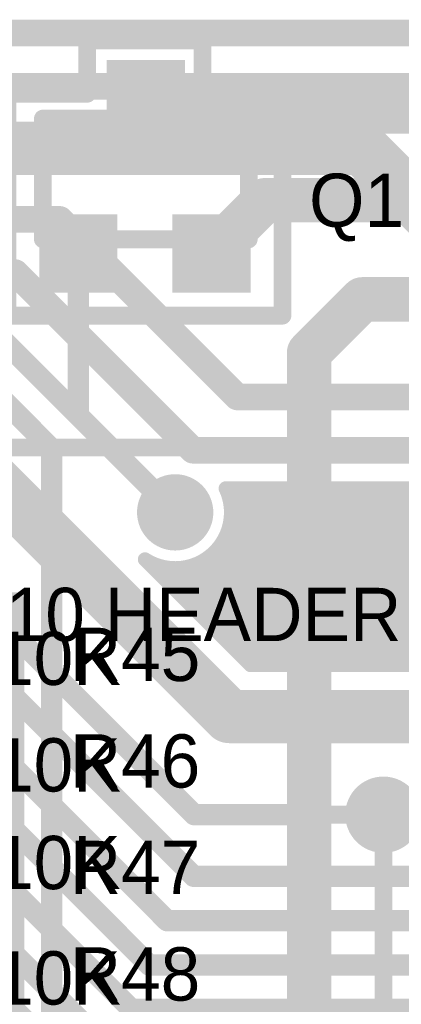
# Model space of a CAD drawing. Extents: x 7.17 to 14.1, y 4 to 11.75.
# Tile 163 of 219: x 9.1 to 9.31, y 8.02 to 8.57. Entities that reach past the tile are written whole.
import ezdxf

# ---------------------------------------------------------------- set-up
doc = ezdxf.new("R2010")
doc.units = 0
doc.layers.get('0').update_dxf_attribs({"linetype": 'CONTINUOUS'})
for name, color, linetype in [('BOTTOMLAYER', 5, 'CONTINUOUS'), ('BOTTOMSOLDER', 6, 'CONTINUOUS'), ('MECHANICAL1', 6, 'CONTINUOUS'), ('MECHANICAL7', 56, 'CONTINUOUS'), ('TOPLAYER', 1, 'CONTINUOUS'), ('TOPOVERLAY', 2, 'CONTINUOUS'), ('TOPPASTE', 8, 'CONTINUOUS'), ('TOPSOLDER', 216, 'CONTINUOUS')]:
    doc.layers.add(name, color=color, linetype=linetype)

# ---------------------------------------------------------------- blocks, each defined once
blk = doc.blocks.new('SOT23_2')
at = {"layer": 'MECHANICAL1', "const_width": 0.01}
for points in [[(0.03, 0.076), (0.03, 0.094)], [(0.03, 0.094), (0.046, 0.094)], [(0.046, 0.076), (0.046, 0.094)], [(-0.02, 0.076), (0.096, 0.076)], [(-0.02, 0.008), (-0.02, 0.076)], [(0.096, 0.008), (0.096, 0.076)], [(-0.02, 0.008), (0.096, 0.008)], [(-0.01, -0.008), (-0.01, 0.008)], [(0.01, -0.008), (0.01, 0.008)], [(0.066, -0.008), (0.066, 0.008)], [(0.084, -0.008), (0.084, 0.008)], [(-0.01, -0.008), (0.01, -0.008)], [(0.066, -0.008), (0.084, -0.008)]]:
    blk.add_lwpolyline(points, dxfattribs=at)
at = {"layer": 'MECHANICAL1', "const_width": 0.005}
for points in [[(0.0275, 0.094, 1), (0.0325, 0.094, 1)], [(0.0275, 0.094, 1), (0.0325, 0.094, 1)], [(0.0435, 0.094, 1), (0.0485, 0.094, 1)], [(0.0435, 0.094, 1), (0.0485, 0.094, 1)], [(-0.0225, 0.076, 1), (-0.0175, 0.076, 1)], [(-0.0225, 0.076, 1), (-0.0175, 0.076, 1)], [(0.0275, 0.076, 1), (0.0325, 0.076, 1)], [(0.0435, 0.076, 1), (0.0485, 0.076, 1)], [(0.0935, 0.076, 1), (0.0985, 0.076, 1)], [(0.0935, 0.076, 1), (0.0985, 0.076, 1)], [(-0.0225, 0.008, 1), (-0.0175, 0.008, 1)], [(-0.0225, 0.008, 1), (-0.0175, 0.008, 1)], [(-0.0125, 0.008, 1), (-0.0075, 0.008, 1)], [(0.0075, 0.008, 1), (0.0125, 0.008, 1)], [(0.0635, 0.008, 1), (0.0685, 0.008, 1)], [(0.0815, 0.008, 1), (0.0865, 0.008, 1)], [(0.0935, 0.008, 1), (0.0985, 0.008, 1)], [(0.0935, 0.008, 1), (0.0985, 0.008, 1)], [(-0.0125, -0.008, 1), (-0.0075, -0.008, 1)], [(-0.0125, -0.008, 1), (-0.0075, -0.008, 1)], [(0.0075, -0.008, 1), (0.0125, -0.008, 1)], [(0.0075, -0.008, 1), (0.0125, -0.008, 1)], [(0.0635, -0.008, 1), (0.0685, -0.008, 1)], [(0.0635, -0.008, 1), (0.0685, -0.008, 1)], [(0.0815, -0.008, 1), (0.0865, -0.008, 1)], [(0.0815, -0.008, 1), (0.0865, -0.008, 1)]]:
    blk.add_lwpolyline(points, format="xyb", close=True, dxfattribs=at)
at = {"layer": 'TOPLAYER'}
for points in [[(0.02, 0.055), (0.056, 0.055), (0.02, 0.105), (0.056, 0.105)], [(-0.018, -0.018), (0.018, -0.018), (-0.018, 0.018), (0.018, 0.018)], [(0.057, -0.018), (0.093, -0.018), (0.057, 0.018), (0.093, 0.018)]]:
    blk.add_solid(points, dxfattribs=at)
at = {"layer": 'TOPOVERLAY', "const_width": 0.01}
for points in [[(0.005, 0.09), (0.005, 0.12)], [(0.005, 0.12), (0.023, 0.12)], [(0.023, 0.12), (0.07, 0.12)], [(0.07, 0.09), (0.07, 0.12)], [(-0.04, -0.035), (-0.04, 0.09)], [(-0.04, 0.09), (0.005, 0.09)], [(0.07, 0.09), (0.115, 0.09)], [(0.115, -0.035), (0.115, 0.09)], [(-0.04, -0.035), (0.115, -0.035)]]:
    blk.add_lwpolyline(points, dxfattribs=at)
at = {"layer": 'TOPOVERLAY', "const_width": 0.005}
for points in [[(0.0025, 0.12, 1), (0.0075, 0.12, 1)], [(0.0025, 0.12, 1), (0.0075, 0.12, 1)], [(0.0205, 0.12, 1), (0.0255, 0.12, 1)], [(0.0205, 0.12, 1), (0.0255, 0.12, 1)], [(0.0675, 0.12, 1), (0.0725, 0.12, 1)], [(0.0675, 0.12, 1), (0.0725, 0.12, 1)], [(-0.0425, 0.09, 1), (-0.0375, 0.09, 1)], [(-0.0425, 0.09, 1), (-0.0375, 0.09, 1)], [(0.0025, 0.09, 1), (0.0075, 0.09, 1)], [(0.0025, 0.09, 1), (0.0075, 0.09, 1)], [(0.0675, 0.09, 1), (0.0725, 0.09, 1)], [(0.0675, 0.09, 1), (0.0725, 0.09, 1)], [(0.1125, 0.09, 1), (0.1175, 0.09, 1)], [(0.1125, 0.09, 1), (0.1175, 0.09, 1)], [(-0.0425, -0.035, 1), (-0.0375, -0.035, 1)], [(-0.0425, -0.035, 1), (-0.0375, -0.035, 1)], [(0.1125, -0.035, 1), (0.1175, -0.035, 1)], [(0.1125, -0.035, 1), (0.1175, -0.035, 1)]]:
    blk.add_lwpolyline(points, format="xyb", close=True, dxfattribs=at)
at = {"layer": 'TOPPASTE'}
for points in [[(0.02, 0.055), (0.056, 0.055), (0.02, 0.105), (0.056, 0.105)], [(-0.018, -0.018), (0.018, -0.018), (-0.018, 0.018), (0.018, 0.018)], [(0.057, -0.018), (0.093, -0.018), (0.057, 0.018), (0.093, 0.018)]]:
    blk.add_solid(points, dxfattribs=at)
at = {"layer": 'TOPSOLDER'}
for points in [[(0.016, 0.051), (0.06, 0.051), (0.016, 0.109), (0.06, 0.109)], [(-0.022, -0.022), (0.022, -0.022), (-0.022, 0.022), (0.022, 0.022)], [(0.053, -0.022), (0.097, -0.022), (0.053, 0.022), (0.097, 0.022)]]:
    blk.add_solid(points, dxfattribs=at)
blk = doc.blocks.new('0603_56')
at = {"layer": 'MECHANICAL1', "const_width": 0.01}
for points in [[(-0.000531, 0.015748), (0.059468, 0.015748)], [(-0.000531, -0.014252), (-0.000531, 0.015748)], [(0.059468, -0.014252), (0.059468, 0.015748)], [(-0.000531, -0.014252), (0.059468, -0.014252)]]:
    blk.add_lwpolyline(points, dxfattribs=at)
at = {"layer": 'MECHANICAL1', "const_width": 0.005}
for points in [[(-0.003031, 0.015748, 1), (0.001969, 0.015748, 1)], [(-0.003031, 0.015748, 1), (0.001969, 0.015748, 1)], [(0.056968, 0.015748, 1), (0.061968, 0.015748, 1)], [(0.056968, 0.015748, 1), (0.061968, 0.015748, 1)], [(-0.003031, -0.014252, 1), (0.001969, -0.014252, 1)], [(-0.003031, -0.014252, 1), (0.001969, -0.014252, 1)], [(0.056968, -0.014252, 1), (0.061968, -0.014252, 1)], [(0.056968, -0.014252, 1), (0.061968, -0.014252, 1)]]:
    blk.add_lwpolyline(points, format="xyb", close=True, dxfattribs=at)
at = {"layer": 'TOPLAYER'}
for points in [[(-0.015, -0.015), (0.015, -0.015), (-0.015, 0.015), (0.015, 0.015)], [(0.045, -0.015), (0.075, -0.015), (0.045, 0.015), (0.075, 0.015)]]:
    blk.add_solid(points, dxfattribs=at)
at = {"layer": 'TOPOVERLAY', "const_width": 0.01}
for points in [[(-0.03, 0.03), (0.09, 0.03)], [(-0.03, 0), (-0.03, 0.03)], [(0.09, -0.03), (0.09, 0.03)], [(-0.03, -0.03), (-0.03, 0)], [(-0.03, -0.03), (0.09, -0.03)]]:
    blk.add_lwpolyline(points, dxfattribs=at)
at = {"layer": 'TOPOVERLAY', "const_width": 0.005}
for points in [[(-0.0325, 0.03, 1), (-0.0275, 0.03, 1)], [(-0.0325, 0.03, 1), (-0.0275, 0.03, 1)], [(0.0875, 0.03, 1), (0.0925, 0.03, 1)], [(0.0875, 0.03, 1), (0.0925, 0.03, 1)], [(-0.0325, 0, 1), (-0.0275, 0, 1)], [(-0.0325, 0, 1), (-0.0275, 0, 1)], [(-0.0325, -0.03, 1), (-0.0275, -0.03, 1)], [(-0.0325, -0.03, 1), (-0.0275, -0.03, 1)], [(0.0875, -0.03, 1), (0.0925, -0.03, 1)], [(0.0875, -0.03, 1), (0.0925, -0.03, 1)]]:
    blk.add_lwpolyline(points, format="xyb", close=True, dxfattribs=at)
at = {"layer": 'TOPPASTE'}
for points in [[(-0.015, -0.015), (0.015, -0.015), (-0.015, 0.015), (0.015, 0.015)], [(0.045, -0.015), (0.075, -0.015), (0.045, 0.015), (0.075, 0.015)]]:
    blk.add_solid(points, dxfattribs=at)
at = {"layer": 'TOPSOLDER'}
for points in [[(-0.019, -0.019), (0.019, -0.019), (-0.019, 0.019), (0.019, 0.019)], [(0.041, -0.019), (0.079, -0.019), (0.041, 0.019), (0.079, 0.019)]]:
    blk.add_solid(points, dxfattribs=at)
blk = doc.blocks.new('0603_138')
at = {"layer": 'MECHANICAL1', "const_width": 0.01}
for points in [[(-0.000531, 0.015748), (0.059468, 0.015748)], [(-0.000531, -0.014252), (-0.000531, 0.015748)], [(0.059468, -0.014252), (0.059468, 0.015748)], [(-0.000531, -0.014252), (0.059468, -0.014252)]]:
    blk.add_lwpolyline(points, dxfattribs=at)
at = {"layer": 'MECHANICAL1', "const_width": 0.005}
for points in [[(-0.003031, 0.015748, 1), (0.001969, 0.015748, 1)], [(-0.003031, 0.015748, 1), (0.001969, 0.015748, 1)], [(0.056968, 0.015748, 1), (0.061968, 0.015748, 1)], [(0.056968, 0.015748, 1), (0.061968, 0.015748, 1)], [(-0.003031, -0.014252, 1), (0.001969, -0.014252, 1)], [(-0.003031, -0.014252, 1), (0.001969, -0.014252, 1)], [(0.056968, -0.014252, 1), (0.061968, -0.014252, 1)], [(0.056968, -0.014252, 1), (0.061968, -0.014252, 1)]]:
    blk.add_lwpolyline(points, format="xyb", close=True, dxfattribs=at)
at = {"layer": 'TOPLAYER'}
for points in [[(-0.015, -0.015), (0.015, -0.015), (-0.015, 0.015), (0.015, 0.015)], [(0.045, -0.015), (0.075, -0.015), (0.045, 0.015), (0.075, 0.015)]]:
    blk.add_solid(points, dxfattribs=at)
at = {"layer": 'TOPOVERLAY', "const_width": 0.01}
for points in [[(-0.03, 0.03), (0.09, 0.03)], [(-0.03, 0), (-0.03, 0.03)], [(0.09, -0.03), (0.09, 0.03)], [(-0.03, -0.03), (-0.03, 0)], [(-0.03, -0.03), (0.09, -0.03)]]:
    blk.add_lwpolyline(points, dxfattribs=at)
at = {"layer": 'TOPOVERLAY', "const_width": 0.005}
for points in [[(-0.0325, 0.03, 1), (-0.0275, 0.03, 1)], [(-0.0325, 0.03, 1), (-0.0275, 0.03, 1)], [(0.0875, 0.03, 1), (0.0925, 0.03, 1)], [(0.0875, 0.03, 1), (0.0925, 0.03, 1)], [(-0.0325, 0, 1), (-0.0275, 0, 1)], [(-0.0325, 0, 1), (-0.0275, 0, 1)], [(-0.0325, -0.03, 1), (-0.0275, -0.03, 1)], [(-0.0325, -0.03, 1), (-0.0275, -0.03, 1)], [(0.0875, -0.03, 1), (0.0925, -0.03, 1)], [(0.0875, -0.03, 1), (0.0925, -0.03, 1)]]:
    blk.add_lwpolyline(points, format="xyb", close=True, dxfattribs=at)
at = {"layer": 'TOPPASTE'}
for points in [[(-0.015, -0.015), (0.015, -0.015), (-0.015, 0.015), (0.015, 0.015)], [(0.045, -0.015), (0.075, -0.015), (0.045, 0.015), (0.075, 0.015)]]:
    blk.add_solid(points, dxfattribs=at)
at = {"layer": 'TOPSOLDER'}
for points in [[(-0.019, -0.019), (0.019, -0.019), (-0.019, 0.019), (0.019, 0.019)], [(0.041, -0.019), (0.079, -0.019), (0.041, 0.019), (0.079, 0.019)]]:
    blk.add_solid(points, dxfattribs=at)
blk = doc.blocks.new('0603_139')
at = {"layer": 'MECHANICAL1', "const_width": 0.01}
for points in [[(-0.000531, -0.014252), (-0.000531, 0.015748)], [(-0.000531, 0.015748), (0.059468, 0.015748)], [(0.059468, -0.014252), (0.059468, 0.015748)], [(-0.000531, -0.014252), (0.059468, -0.014252)]]:
    blk.add_lwpolyline(points, dxfattribs=at)
at = {"layer": 'MECHANICAL1', "const_width": 0.005}
for points in [[(-0.003031, 0.015748, 1), (0.001969, 0.015748, 1)], [(-0.003031, 0.015748, 1), (0.001969, 0.015748, 1)], [(0.056968, 0.015748, 1), (0.061968, 0.015748, 1)], [(0.056968, 0.015748, 1), (0.061968, 0.015748, 1)], [(-0.003031, -0.014252, 1), (0.001969, -0.014252, 1)], [(-0.003031, -0.014252, 1), (0.001969, -0.014252, 1)], [(0.056968, -0.014252, 1), (0.061968, -0.014252, 1)], [(0.056968, -0.014252, 1), (0.061968, -0.014252, 1)]]:
    blk.add_lwpolyline(points, format="xyb", close=True, dxfattribs=at)
at = {"layer": 'TOPLAYER'}
for points in [[(-0.015, -0.015), (0.015, -0.015), (-0.015, 0.015), (0.015, 0.015)], [(0.045, -0.015), (0.075, -0.015), (0.045, 0.015), (0.075, 0.015)]]:
    blk.add_solid(points, dxfattribs=at)
at = {"layer": 'TOPOVERLAY', "const_width": 0.01}
for points in [[(-0.03, 0), (-0.03, 0.03)], [(-0.03, 0.03), (0.09, 0.03)], [(0.09, -0.03), (0.09, 0.03)], [(-0.03, -0.03), (-0.03, 0)], [(-0.03, -0.03), (0.09, -0.03)]]:
    blk.add_lwpolyline(points, dxfattribs=at)
at = {"layer": 'TOPOVERLAY', "const_width": 0.005}
for points in [[(-0.0325, 0.03, 1), (-0.0275, 0.03, 1)], [(-0.0325, 0.03, 1), (-0.0275, 0.03, 1)], [(0.0875, 0.03, 1), (0.0925, 0.03, 1)], [(0.0875, 0.03, 1), (0.0925, 0.03, 1)], [(-0.0325, 0, 1), (-0.0275, 0, 1)], [(-0.0325, 0, 1), (-0.0275, 0, 1)], [(-0.0325, -0.03, 1), (-0.0275, -0.03, 1)], [(-0.0325, -0.03, 1), (-0.0275, -0.03, 1)], [(0.0875, -0.03, 1), (0.0925, -0.03, 1)], [(0.0875, -0.03, 1), (0.0925, -0.03, 1)]]:
    blk.add_lwpolyline(points, format="xyb", close=True, dxfattribs=at)
at = {"layer": 'TOPPASTE'}
for points in [[(-0.015, -0.015), (0.015, -0.015), (-0.015, 0.015), (0.015, 0.015)], [(0.045, -0.015), (0.075, -0.015), (0.045, 0.015), (0.075, 0.015)]]:
    blk.add_solid(points, dxfattribs=at)
at = {"layer": 'TOPSOLDER'}
for points in [[(-0.019, -0.019), (0.019, -0.019), (-0.019, 0.019), (0.019, 0.019)], [(0.041, -0.019), (0.079, -0.019), (0.041, 0.019), (0.079, 0.019)]]:
    blk.add_solid(points, dxfattribs=at)
blk = doc.blocks.new('0603_140')
at = {"layer": 'MECHANICAL1', "const_width": 0.01}
for points in [[(-0.000531, -0.014252), (-0.000531, 0.015748)], [(-0.000531, 0.015748), (0.059468, 0.015748)], [(0.059468, -0.014252), (0.059468, 0.015748)], [(-0.000531, -0.014252), (0.059468, -0.014252)]]:
    blk.add_lwpolyline(points, dxfattribs=at)
at = {"layer": 'MECHANICAL1', "const_width": 0.005}
for points in [[(-0.003031, 0.015748, 1), (0.001969, 0.015748, 1)], [(-0.003031, 0.015748, 1), (0.001969, 0.015748, 1)], [(0.056968, 0.015748, 1), (0.061968, 0.015748, 1)], [(0.056968, 0.015748, 1), (0.061968, 0.015748, 1)], [(-0.003031, -0.014252, 1), (0.001969, -0.014252, 1)], [(-0.003031, -0.014252, 1), (0.001969, -0.014252, 1)], [(0.056968, -0.014252, 1), (0.061968, -0.014252, 1)], [(0.056968, -0.014252, 1), (0.061968, -0.014252, 1)]]:
    blk.add_lwpolyline(points, format="xyb", close=True, dxfattribs=at)
at = {"layer": 'TOPLAYER'}
for points in [[(-0.015, -0.015), (0.015, -0.015), (-0.015, 0.015), (0.015, 0.015)], [(0.045, -0.015), (0.075, -0.015), (0.045, 0.015), (0.075, 0.015)]]:
    blk.add_solid(points, dxfattribs=at)
at = {"layer": 'TOPOVERLAY', "const_width": 0.01}
for points in [[(-0.03, 0), (-0.03, 0.03)], [(-0.03, 0.03), (0.09, 0.03)], [(0.09, -0.03), (0.09, 0.03)], [(-0.03, -0.03), (-0.03, 0)], [(-0.03, -0.03), (0.09, -0.03)]]:
    blk.add_lwpolyline(points, dxfattribs=at)
at = {"layer": 'TOPOVERLAY', "const_width": 0.005}
for points in [[(-0.0325, 0.03, 1), (-0.0275, 0.03, 1)], [(-0.0325, 0.03, 1), (-0.0275, 0.03, 1)], [(0.0875, 0.03, 1), (0.0925, 0.03, 1)], [(0.0875, 0.03, 1), (0.0925, 0.03, 1)], [(-0.0325, 0, 1), (-0.0275, 0, 1)], [(-0.0325, 0, 1), (-0.0275, 0, 1)], [(-0.0325, -0.03, 1), (-0.0275, -0.03, 1)], [(-0.0325, -0.03, 1), (-0.0275, -0.03, 1)], [(0.0875, -0.03, 1), (0.0925, -0.03, 1)], [(0.0875, -0.03, 1), (0.0925, -0.03, 1)]]:
    blk.add_lwpolyline(points, format="xyb", close=True, dxfattribs=at)
at = {"layer": 'TOPPASTE'}
for points in [[(-0.015, -0.015), (0.015, -0.015), (-0.015, 0.015), (0.015, 0.015)], [(0.045, -0.015), (0.075, -0.015), (0.045, 0.015), (0.075, 0.015)]]:
    blk.add_solid(points, dxfattribs=at)
at = {"layer": 'TOPSOLDER'}
for points in [[(-0.019, -0.019), (0.019, -0.019), (-0.019, 0.019), (0.019, 0.019)], [(0.041, -0.019), (0.079, -0.019), (0.041, 0.019), (0.079, 0.019)]]:
    blk.add_solid(points, dxfattribs=at)

msp = doc.modelspace()

# ---------------------------------------------------------------- linework, layer by layer
at = {"layer": 'BOTTOMLAYER'}
for points, const_width in [([(8.250404, 8.565), (9.944447, 8.565)], 0.015), ([(8.230404, 8.535), (9.694447, 8.535)], 0.015), ([(8.205404, 8.5), (9.289904, 8.5)], 0.03), ([(9.289904, 8.5), (9.374904, 8.415)], 0.03), ([(8.155404, 8.46), (9.119447, 8.46)], 0.015), ([(9.119447, 8.46), (9.219447, 8.36)], 0.015), ([(8.130404, 8.43), (9.094447, 8.43)], 0.015), ([(9.094447, 8.43), (9.194447, 8.33)], 0.015), ([(9.074447, 8.405), (9.184447, 8.295)], 0.012), ([(9.029904, 8.365), (9.214904, 8.18)], 0.03), ([(8.954904, 8.365), (9.195196, 8.124708)], 0.012), ([(9.219447, 8.36), (9.484447, 8.36)], 0.015), ([(8.945196, 8.339708), (9.194904, 8.09)], 0.012), ([(9.194447, 8.33), (9.394447, 8.33)], 0.015), ([(8.930196, 8.314708), (9.179904, 8.065)], 0.012), ([(9.188183, 8.247733), (9.24895, 8.3085)], 0.008), ([(9.191719, 8.244197), (9.256021, 8.3085)], 0.008), ([(9.195254, 8.240662), (9.263092, 8.3085)], 0.008), ([(9.19879, 8.237126), (9.270164, 8.3085)], 0.008), ([(9.202325, 8.233591), (9.277235, 8.3085)], 0.008), ([(9.205861, 8.230055), (9.284306, 8.3085)], 0.008), ([(9.209397, 8.22652), (9.291377, 8.3085)], 0.008), ([(9.210103, 8.276724), (9.241879, 8.3085)], 0.008), ([(9.212908, 8.3085), (9.385541, 8.3085)], 0.008), ([(9.212932, 8.222984), (9.298448, 8.3085)], 0.008), ([(9.213627, 8.3085), (9.313128, 8.209)], 0.008), ([(9.214966, 8.3028), (9.220666, 8.3085)], 0.008), ([(9.215385, 8.289077), (9.234808, 8.3085)], 0.008), ([(9.215903, 8.296666), (9.227737, 8.3085)], 0.008), ([(9.216468, 8.219449), (9.305519, 8.3085)], 0.008), ([(9.220003, 8.215913), (9.31259, 8.3085)], 0.008), ([(9.220699, 8.3085), (9.320199, 8.209)], 0.008), ([(9.223539, 8.212378), (9.319661, 8.3085)], 0.008), ([(9.227232, 8.209), (9.326732, 8.3085)], 0.008), ([(9.22777, 8.3085), (9.32727, 8.209)], 0.008), ([(9.234303, 8.209), (9.333803, 8.3085)], 0.008), ([(9.234841, 8.3085), (9.334341, 8.209)], 0.008), ([(9.241374, 8.209), (9.340874, 8.3085)], 0.008), ([(9.241912, 8.3085), (9.341453, 8.208959)], 0.008), ([(9.248446, 8.209), (9.347946, 8.3085)], 0.008), ([(9.248983, 8.3085), (9.35048, 8.207003)], 0.008), ([(9.255517, 8.209), (9.355017, 8.3085)], 0.008), ([(9.256054, 8.3085), (9.410554, 8.154)], 0.008), ([(9.262588, 8.209), (9.362088, 8.3085)], 0.008), ([(9.263125, 8.3085), (9.417625, 8.154)], 0.008), ([(9.269659, 8.209), (9.369159, 8.3085)], 0.008), ([(9.270196, 8.3085), (9.424696, 8.154)], 0.008), ([(9.27673, 8.209), (9.37623, 8.3085)], 0.008), ([(9.277267, 8.3085), (9.431767, 8.154)], 0.008), ([(9.283801, 8.209), (9.383301, 8.3085)], 0.008), ([(9.284339, 8.3085), (9.438838, 8.154)], 0.008), ([(9.290872, 8.209), (9.387957, 8.306085)], 0.008), ([(9.29141, 8.3085), (9.44591, 8.154)], 0.008), ([(9.298481, 8.3085), (9.387075, 8.219906)], 0.008), ([(9.305552, 8.3085), (9.384047, 8.230005)], 0.008), ([(9.312623, 8.3085), (9.383404, 8.237718)], 0.008), ([(9.215635, 8.299421), (9.306056, 8.209)], 0.008), ([(9.297943, 8.209), (9.391492, 8.302549)], 0.008), ([(9.305014, 8.209), (9.395028, 8.299013)], 0.008), ([(9.312086, 8.209), (9.398563, 8.295478)], 0.008), ([(8.920196, 8.289708), (9.169904, 8.04)], 0.012), ([(9.215819, 8.292166), (9.298985, 8.209)], 0.008), ([(9.214698, 8.286217), (9.291914, 8.209)], 0.008), ([(9.21008, 8.276692), (9.277772, 8.209)], 0.008), ([(9.212724, 8.281119), (9.284843, 8.209)], 0.008), ([(9.206848, 8.272853), (9.270701, 8.209)], 0.008), ([(8.909904, 8.265), (9.159904, 8.015)], 0.012), ([(9.167414, 8.268503), (9.226916, 8.209)], 0.008), ([(9.170536, 8.266738), (9.228274, 8.209)], 0.008), ([(9.184648, 8.251269), (9.202723, 8.269344)], 0.008), ([(9.193622, 8.264866), (9.249488, 8.209)], 0.008), ([(9.198667, 8.266892), (9.256559, 8.209)], 0.008), ([(9.20305, 8.26958), (9.26363, 8.209)], 0.008), ([(9.174041, 8.261875), (9.176647, 8.264481)], 0.008), ([(9.177577, 8.25834), (9.182781, 8.263544)], 0.008), ([(9.180611, 8.263734), (9.235345, 8.209)], 0.008), ([(9.181112, 8.254804), (9.19037, 8.264062)], 0.008), ([(9.187743, 8.263673), (9.242416, 8.209)], 0.008), ([(8.895, 8.244904), (9.16, 7.979904)], 0.012), ([(9.226916, 8.209), (9.339904, 8.209)], 0.008), ([(9.214904, 8.18), (9.339904, 8.18)], 0.03), ([(8.96521, 8.14641), (9.145826, 7.965794)], 0.008), ([(9.195196, 8.124708), (9.246769, 8.124708)], 0.012), ([(9.246769, 8.124708), (9.301769, 8.124708)], 0.01), ([(9.194904, 8.09), (10.744624, 8.09)], 0.012), ([(9.179904, 8.065), (10.764624, 8.065)], 0.012), ([(9.169904, 8.04), (10.779624, 8.04)], 0.012), ([(9.009801, 7.935), (9.09321, 8.018409)], 0.008), ([(9.159904, 8.015), (10.792404, 8.015)], 0.012), ([(9.016872, 7.935), (9.096746, 8.014874)], 0.008)]:
    msp.add_lwpolyline(points, dxfattribs=dict(at, const_width=const_width))
for points, const_width in [([(9.282404, 8.5, 1), (9.297404, 8.5, 1)], 0.015), ([(9.282404, 8.5, 1), (9.297404, 8.5, 1)], 0.015), ([(9.115697, 8.46, 1), (9.123197, 8.46, 1)], 0.0075), ([(9.115697, 8.46, 1), (9.123197, 8.46, 1)], 0.0075), ([(9.090697, 8.43, 1), (9.098197, 8.43, 1)], 0.0075), ([(9.090697, 8.43, 1), (9.098197, 8.43, 1)], 0.0075), ([(9.215697, 8.36, 1), (9.223197, 8.36, 1)], 0.0075), ([(9.215697, 8.36, 1), (9.223197, 8.36, 1)], 0.0075), ([(9.190697, 8.33, 1), (9.198197, 8.33, 1)], 0.0075), ([(9.190697, 8.33, 1), (9.198197, 8.33, 1)], 0.0075), ([(9.210907, 8.3085, 1), (9.214908, 8.3085, 1)], 0.004), ([(9.210907, 8.3085, 1), (9.214908, 8.3085, 1)], 0.004), ([(9.211628, 8.3085, 1), (9.215628, 8.3085, 1)], 0.004), ([(9.218666, 8.3085, 1), (9.222666, 8.3085, 1)], 0.004), ([(9.218699, 8.3085, 1), (9.222699, 8.3085, 1)], 0.004), ([(9.225737, 8.3085, 1), (9.229737, 8.3085, 1)], 0.004), ([(9.22577, 8.3085, 1), (9.22977, 8.3085, 1)], 0.004), ([(9.232808, 8.3085, 1), (9.236808, 8.3085, 1)], 0.004), ([(9.232841, 8.3085, 1), (9.236841, 8.3085, 1)], 0.004), ([(9.239879, 8.3085, 1), (9.243879, 8.3085, 1)], 0.004), ([(9.239912, 8.3085, 1), (9.243912, 8.3085, 1)], 0.004), ([(9.24695, 8.3085, 1), (9.25095, 8.3085, 1)], 0.004), ([(9.246983, 8.3085, 1), (9.250983, 8.3085, 1)], 0.004), ([(9.254021, 8.3085, 1), (9.258021, 8.3085, 1)], 0.004), ([(9.254054, 8.3085, 1), (9.258054, 8.3085, 1)], 0.004), ([(9.261092, 8.3085, 1), (9.265092, 8.3085, 1)], 0.004), ([(9.261125, 8.3085, 1), (9.265125, 8.3085, 1)], 0.004), ([(9.268163, 8.3085, 1), (9.272163, 8.3085, 1)], 0.004), ([(9.268196, 8.3085, 1), (9.272196, 8.3085, 1)], 0.004), ([(9.275235, 8.3085, 1), (9.279235, 8.3085, 1)], 0.004), ([(9.275267, 8.3085, 1), (9.279267, 8.3085, 1)], 0.004), ([(9.282306, 8.3085, 1), (9.286306, 8.3085, 1)], 0.004), ([(9.282338, 8.3085, 1), (9.286338, 8.3085, 1)], 0.004), ([(9.289377, 8.3085, 1), (9.293377, 8.3085, 1)], 0.004), ([(9.28941, 8.3085, 1), (9.29341, 8.3085, 1)], 0.004), ([(9.296448, 8.3085, 1), (9.300448, 8.3085, 1)], 0.004), ([(9.296481, 8.3085, 1), (9.300481, 8.3085, 1)], 0.004), ([(9.303519, 8.3085, 1), (9.307519, 8.3085, 1)], 0.004), ([(9.303552, 8.3085, 1), (9.307552, 8.3085, 1)], 0.004), ([(9.31059, 8.3085, 1), (9.31459, 8.3085, 1)], 0.004), ([(9.310623, 8.3085, 1), (9.314623, 8.3085, 1)], 0.004), ([(9.212966, 8.3028, 1), (9.216966, 8.3028, 1)], 0.004), ([(9.213635, 8.299421, 1), (9.217635, 8.299421, 1)], 0.004), ([(9.181447, 8.295, 1), (9.187447, 8.295, 1)], 0.006), ([(9.213903, 8.296666, 1), (9.217903, 8.296666, 1)], 0.004), ([(9.213947, 8.295, 1), (9.217947, 8.295, 1)], 0.004), ([(9.213947, 8.295, 1), (9.217947, 8.295, 1)], 0.004), ([(9.213385, 8.289077, 1), (9.217385, 8.289077, 1)], 0.004), ([(9.213819, 8.292166, 1), (9.217819, 8.292166, 1)], 0.004), ([(9.212698, 8.286217, 1), (9.216698, 8.286217, 1)], 0.004), ([(9.20808, 8.276692, 1), (9.21208, 8.276692, 1)], 0.004), ([(9.208103, 8.276724, 1), (9.212103, 8.276724, 1)], 0.004), ([(9.210724, 8.281119, 1), (9.214724, 8.281119, 1)], 0.004), ([(9.204847, 8.272853, 1), (9.208847, 8.272853, 1)], 0.004), ([(9.165414, 8.268503, 1), (9.169414, 8.268503, 1)], 0.004), ([(9.165414, 8.268503, 1), (9.169414, 8.268503, 1)], 0.004), ([(9.168536, 8.266738, 1), (9.172536, 8.266738, 1)], 0.004), ([(9.191622, 8.264866, 1), (9.195622, 8.264866, 1)], 0.004), ([(9.196667, 8.266892, 1), (9.200667, 8.266892, 1)], 0.004), ([(9.200723, 8.269344, 1), (9.204723, 8.269344, 1)], 0.004), ([(9.20105, 8.26958, 1), (9.20505, 8.26958, 1)], 0.004), ([(9.172041, 8.261875, 1), (9.176041, 8.261875, 1)], 0.004), ([(9.174647, 8.264481, 1), (9.178647, 8.264481, 1)], 0.004), ([(9.178611, 8.263734, 1), (9.182611, 8.263734, 1)], 0.004), ([(9.180781, 8.263544, 1), (9.184781, 8.263544, 1)], 0.004), ([(9.185743, 8.263673, 1), (9.189744, 8.263673, 1)], 0.004), ([(9.18837, 8.264062, 1), (9.19237, 8.264062, 1)], 0.004), ([(9.175577, 8.25834, 1), (9.179576, 8.25834, 1)], 0.004), ([(9.179112, 8.254804, 1), (9.183112, 8.254804, 1)], 0.004), ([(9.182648, 8.251269, 1), (9.186648, 8.251269, 1)], 0.004), ([(9.186183, 8.247733, 1), (9.190183, 8.247733, 1)], 0.004), ([(9.189719, 8.244197, 1), (9.193719, 8.244197, 1)], 0.004), ([(9.193254, 8.240662, 1), (9.197254, 8.240662, 1)], 0.004), ([(9.19679, 8.237126, 1), (9.20079, 8.237126, 1)], 0.004), ([(9.200325, 8.233591, 1), (9.204325, 8.233591, 1)], 0.004), ([(9.203861, 8.230055, 1), (9.207861, 8.230055, 1)], 0.004), ([(9.207396, 8.22652, 1), (9.211396, 8.22652, 1)], 0.004), ([(9.210932, 8.222984, 1), (9.214932, 8.222984, 1)], 0.004), ([(9.214468, 8.219449, 1), (9.218468, 8.219449, 1)], 0.004), ([(9.218003, 8.215913, 1), (9.222003, 8.215913, 1)], 0.004), ([(9.221539, 8.212378, 1), (9.225539, 8.212378, 1)], 0.004), ([(9.224916, 8.209, 1), (9.228916, 8.209, 1)], 0.004), ([(9.224916, 8.209, 1), (9.228916, 8.209, 1)], 0.004), ([(9.225232, 8.209, 1), (9.229232, 8.209, 1)], 0.004), ([(9.226274, 8.209, 1), (9.230274, 8.209, 1)], 0.004), ([(9.232303, 8.209, 1), (9.236303, 8.209, 1)], 0.004), ([(9.233345, 8.209, 1), (9.237345, 8.209, 1)], 0.004), ([(9.239375, 8.209, 1), (9.243374, 8.209, 1)], 0.004), ([(9.240417, 8.209, 1), (9.244416, 8.209, 1)], 0.004), ([(9.246446, 8.209, 1), (9.250446, 8.209, 1)], 0.004), ([(9.247488, 8.209, 1), (9.251488, 8.209, 1)], 0.004), ([(9.253517, 8.209, 1), (9.257517, 8.209, 1)], 0.004), ([(9.254559, 8.209, 1), (9.258559, 8.209, 1)], 0.004), ([(9.260588, 8.209, 1), (9.264588, 8.209, 1)], 0.004), ([(9.26163, 8.209, 1), (9.26563, 8.209, 1)], 0.004), ([(9.267659, 8.209, 1), (9.271659, 8.209, 1)], 0.004), ([(9.268701, 8.209, 1), (9.272701, 8.209, 1)], 0.004), ([(9.27473, 8.209, 1), (9.27873, 8.209, 1)], 0.004), ([(9.275772, 8.209, 1), (9.279772, 8.209, 1)], 0.004), ([(9.281801, 8.209, 1), (9.285801, 8.209, 1)], 0.004), ([(9.282843, 8.209, 1), (9.286843, 8.209, 1)], 0.004), ([(9.288872, 8.209, 1), (9.292872, 8.209, 1)], 0.004), ([(9.289914, 8.209, 1), (9.293914, 8.209, 1)], 0.004), ([(9.295943, 8.209, 1), (9.299943, 8.209, 1)], 0.004), ([(9.296985, 8.209, 1), (9.300985, 8.209, 1)], 0.004), ([(9.303014, 8.209, 1), (9.307014, 8.209, 1)], 0.004), ([(9.304056, 8.209, 1), (9.308056, 8.209, 1)], 0.004), ([(9.310085, 8.209, 1), (9.314085, 8.209, 1)], 0.004), ([(9.311127, 8.209, 1), (9.315127, 8.209, 1)], 0.004), ([(9.207404, 8.18, 1), (9.222404, 8.18, 1)], 0.015), ([(9.207404, 8.18, 1), (9.222404, 8.18, 1)], 0.015), ([(9.192196, 8.124708, 1), (9.198196, 8.124708, 1)], 0.006), ([(9.192196, 8.124708, 1), (9.198196, 8.124708, 1)], 0.006), ([(9.243769, 8.124708, 1), (9.249769, 8.124708, 1)], 0.006), ([(9.244269, 8.124708, 1), (9.249269, 8.124708, 1)], 0.005), ([(9.299269, 8.124708, 1), (9.304269, 8.124708, 1)], 0.005), ([(9.191904, 8.09, 1), (9.197904, 8.09, 1)], 0.006), ([(9.191904, 8.09, 1), (9.197904, 8.09, 1)], 0.006), ([(9.176904, 8.065, 1), (9.182904, 8.065, 1)], 0.006), ([(9.176904, 8.065, 1), (9.182904, 8.065, 1)], 0.006), ([(9.166904, 8.04, 1), (9.172904, 8.04, 1)], 0.006), ([(9.166904, 8.04, 1), (9.172904, 8.04, 1)], 0.006), ([(9.09121, 8.018409, 1), (9.09521, 8.018409, 1)], 0.004), ([(9.156904, 8.015, 1), (9.162904, 8.015, 1)], 0.006), ([(9.156904, 8.015, 1), (9.162904, 8.015, 1)], 0.006), ([(9.094746, 8.014874, 1), (9.098746, 8.014874, 1)], 0.004)]:
    msp.add_lwpolyline(points, format="xyb", close=True, dxfattribs=dict(at, const_width=const_width))
at = {"layer": 'BOTTOMLAYER', "const_width": 0.008}
for points in [[(9.212908, 8.3085, -0.111183), (9.215947, 8.295)], [(9.215947, 8.295, -0.593368), (9.167414, 8.268503)]]:
    msp.add_lwpolyline(points, format="xyb", dxfattribs=at)
at = {"layer": 'BOTTOMSOLDER', "const_width": 0.0215}
for points in [[(9.173697, 8.295, 1), (9.195197, 8.295, 1)], [(9.291019, 8.124708, 1), (9.312519, 8.124708, 1)]]:
    msp.add_lwpolyline(points, format="xyb", close=True, dxfattribs=at)
at = {"layer": 'MECHANICAL7', "const_width": 0.01}
msp.add_lwpolyline([(8.995404, 8.3315), (10.832404, 8.3315)], dxfattribs=at)
at = {"layer": 'TOPLAYER'}
for points, const_width in [([(9.167904, 8.520795), (9.524904, 8.520795)], 0.025), ([(9.204904, 8.440795), (9.234904, 8.470795)], 0.025), ([(9.234904, 8.470795), (9.489904, 8.470795)], 0.025), ([(9.129904, 8.349543), (9.129904, 8.440795)], 0.012), ([(9.259904, 8.385), (9.289904, 8.415)], 0.025), ([(9.289904, 8.415), (9.464929, 8.415)], 0.025), ([(9.259904, 7.63), (9.259904, 8.385)], 0.025), ([(9.079904, 8.365795), (9.114904, 8.330795)], 0.012), ([(9.129904, 8.349543), (9.184447, 8.295)], 0.012), ([(9.114904, 7.955), (9.114904, 8.330795)], 0.012), ([(9.301769, 7.814708), (9.301769, 8.124708)], 0.01)]:
    msp.add_lwpolyline(points, dxfattribs=dict(at, const_width=const_width))
for points, const_width in [([(9.161654, 8.520795, 1), (9.174154, 8.520795, 1)], 0.0125), ([(9.228654, 8.470795, 1), (9.241154, 8.470795, 1)], 0.0125), ([(9.228654, 8.470795, 1), (9.241154, 8.470795, 1)], 0.0125), ([(9.198654, 8.440795, 1), (9.211154, 8.440795, 1)], 0.0125), ([(9.126904, 8.440795, 1), (9.132904, 8.440795, 1)], 0.006), ([(9.283654, 8.415, 1), (9.296154, 8.415, 1)], 0.0125), ([(9.283654, 8.415, 1), (9.296154, 8.415, 1)], 0.0125), ([(9.253654, 8.385, 1), (9.266154, 8.385, 1)], 0.0125), ([(9.253654, 8.385, 1), (9.266154, 8.385, 1)], 0.0125), ([(9.126904, 8.349543, 1), (9.132904, 8.349543, 1)], 0.006), ([(9.126904, 8.349543, 1), (9.132904, 8.349543, 1)], 0.006), ([(9.111904, 8.330795, 1), (9.117904, 8.330795, 1)], 0.006), ([(9.111904, 8.330795, 1), (9.117904, 8.330795, 1)], 0.006), ([(9.181447, 8.295, 1), (9.187447, 8.295, 1)], 0.006), ([(9.299269, 8.124708, 1), (9.304269, 8.124708, 1)], 0.005)]:
    msp.add_lwpolyline(points, format="xyb", close=True, dxfattribs=dict(at, const_width=const_width))
at = {"layer": 'TOPSOLDER', "const_width": 0.0215}
for points in [[(9.173697, 8.295, 1), (9.195197, 8.295, 1)], [(9.291019, 8.124708, 1), (9.312519, 8.124708, 1)]]:
    msp.add_lwpolyline(points, format="xyb", close=True, dxfattribs=at)

# ---------------------------------------------------------------- block references
msp.add_blockref('SOT23_2', (9.129904, 8.440795))
at = {"rotation": 360}
for name, p in [('0603_56', (9.004447, 8.215)), ('0603_138', (9.004447, 8.155)), ('0603_139', (9.004447, 8.095)), ('0603_140', (9.004447, 8.035))]:
    msp.add_blockref(name, p, dxfattribs=at)

# ---------------------------------------------------------------- texts
at = {"layer": 'MECHANICAL1'}
for s, p in [('1X10 HEADER', (9.039904, 8.2225)), ('10K', (9.082404, 8.19778)), ('10K', (9.082404, 8.13778)), ('10K', (9.082404, 8.08278)), ('10K', (9.082404, 8.01778))]:
    msp.add_text(s, height=0.03, dxfattribs=at).set_placement(p)
at = {"layer": 'TOPOVERLAY'}
for s, p in [('Q1', (9.259904, 8.455795)), ('R45', (9.125, 8.2)), ('R46', (9.125, 8.14)), ('R47', (9.125, 8.08)), ('R48', (9.125, 8.02))]:
    msp.add_text(s, height=0.03, dxfattribs=at).set_placement(p)

doc.saveas('drawing.dxf')
